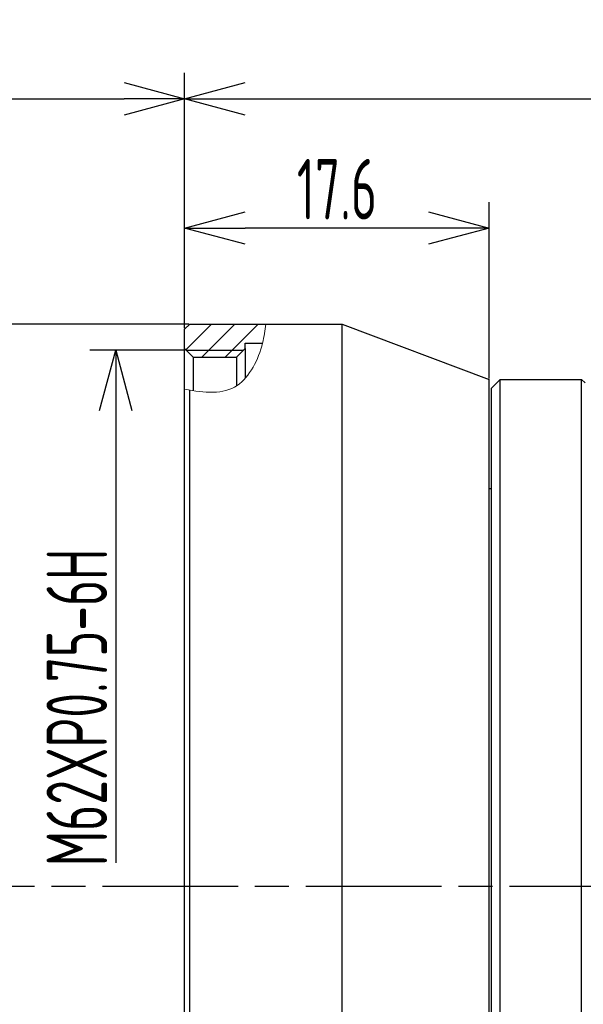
# Model space of a CAD drawing. Header units: millimetres. Extents: x 7 to 224, y -1107 to -1014.
# Tile 7 of 23: x 47 to 80, y -1071 to -1014. Entities that reach past the tile are written whole.
import ezdxf

# ---------------------------------------------------------------- set-up
doc = ezdxf.new("R2010")
doc.units = ezdxf.units.MM
doc.header["$LTSCALE"] = 16.335
doc.linetypes.add('ACAD_ISO08W100', pattern=[36, 24, -3, 6, -3])
doc.layers.get('0').update_dxf_attribs({"linetype": 'CONTINUOUS'})
doc.layers.add('515', color=141, linetype='CONTINUOUS')
doc.layers.add('标注', color=7, linetype='CONTINUOUS', lineweight=9)
doc.styles.add('HZ', font='gbenor.shx', dxfattribs={"width": 0.7, "height": 3.5, "bigfont": 'hztxt.shx'})
doc.dimstyles.get("Standard").update_dxf_attribs({"dimtxt": 3.5, "dimasz": 3.5, "dimexe": 1.5, "dimexo": 0.0625, "dimgap": 0.5, "dimtad": 1, "dimdsep": 46, "dimtxsty": 'HZ', "dimblk": 'OPEN30', "dimcen": 0.09, "dimadec": 0, "dimazin": 0, "dimtp": 0.01, "dimtm": 0.01, "dimtfac": 1, "dimtmove": 0, "dimatfit": 3, "dimldrblk": 'OPEN30', "dimfxl": 1, "dimtolj": 1, "dimarcsym": 0})

# ---------------------------------------------------------------- blocks, each defined once
blk = doc.blocks.new('_Open30')
at = {"color": 0, "linetype": 'ByBlock', "lineweight": -2}
for p, q in [((-1, 0.268), (0, 0)), ((0, 0), (-1, -0.268)), ((0, 0), (-1, 0))]:
    blk.add_line(p, q, dxfattribs=at)
blk = doc.blocks.new('*D35')
at = {"layer": '标注', "color": 0, "lineweight": -2}
for p, q in [((6.578, -1031.856), (6.578, -1017.107)), ((56.543, -1031.856), (56.543, -1017.107)), ((10.078, -1018.607), (53.043, -1018.607))]:
    blk.add_line(p, q, dxfattribs=at)
at = {"layer": '标注', "color": 0, "lineweight": -2, "xscale": 3.5, "yscale": 3.5, "zscale": 3.5, "rotation": 180}
blk.add_blockref('_Open30', (6.578, -1018.607), dxfattribs=at)
at = {"layer": '标注', "color": 0, "lineweight": -2, "xscale": 3.5, "yscale": 3.5, "zscale": 3.5}
blk.add_blockref('_Open30', (56.543, -1018.607), dxfattribs=at)
at = {"layer": '标注', "color": 0, "insert": (31.56, -1016.357), "char_height": 3.5, "attachment_point": 5, "style": 'HZ'}
blk.add_mtext('\\A1;W.D', dxfattribs=at)
blk = doc.blocks.new('*D32')
at = {"layer": '标注', "color": 0, "lineweight": -2}
for p, q in [((56.543, -1031.856), (56.543, -1017.107)), ((189.281, -1034.457), (189.281, -1017.107)), ((60.043, -1018.607), (185.781, -1018.607))]:
    blk.add_line(p, q, dxfattribs=at)
at = {"layer": '标注', "color": 0, "lineweight": -2, "xscale": 3.5, "yscale": 3.5, "zscale": 3.5, "rotation": 180}
blk.add_blockref('_Open30', (56.543, -1018.607), dxfattribs=at)
at = {"layer": '标注', "color": 0, "lineweight": -2, "xscale": 3.5, "yscale": 3.5, "zscale": 3.5}
blk.add_blockref('_Open30', (189.281, -1018.607), dxfattribs=at)
at = {"layer": '标注', "color": 0, "insert": (122.912, -1016.284), "char_height": 3.5, "attachment_point": 5, "style": 'HZ'}
blk.add_mtext('\\A1;132.52(MIN)—153.22(MAX)', dxfattribs=at)
blk = doc.blocks.new('*D27')
at = {"layer": '标注', "color": 0, "lineweight": -2}
for p, q in [((56.57, -1033.119), (51.059, -1033.119)), ((52.559, -1036.619), (52.559, -1062.738))]:
    blk.add_line(p, q, dxfattribs=at)
at = {"layer": '标注', "color": 0, "lineweight": -2, "xscale": 3.5, "yscale": 3.5, "zscale": 3.5, "rotation": 90}
blk.add_blockref('_Open30', (52.559, -1033.119), dxfattribs=at)
at = {"layer": '标注', "color": 0, "insert": (50.309, -1053.765), "char_height": 3.5, "attachment_point": 5, "rotation": 90, "style": 'HZ'}
blk.add_mtext('\\A1;M62XP0.75-6H', dxfattribs=at)
blk = doc.blocks.new('*D28')
at = {"layer": '标注', "color": 0, "lineweight": -2}
for p, q in [((56.78, -1031.619), (43.593, -1031.619)), ((45.093, -1035.119), (45.093, -1093.119)), ((56.78, -1096.619), (43.593, -1096.619))]:
    blk.add_line(p, q, dxfattribs=at)
at = {"layer": '标注', "color": 0, "lineweight": -2, "xscale": 3.5, "yscale": 3.5, "zscale": 3.5}
for p, rotation in [((45.093, -1031.619), 90), ((45.093, -1096.619), 270)]:
    blk.add_blockref('_Open30', p, dxfattribs=dict(at, rotation=rotation))
at = {"layer": '标注', "color": 0, "insert": (42.843, -1059.851), "char_height": 3.5, "attachment_point": 5, "rotation": 90, "style": 'HZ'}
blk.add_mtext('\\A1;%%C65', dxfattribs=at)
blk = doc.blocks.new('*D29')
at = {"layer": '标注', "color": 0, "lineweight": -2}
for p, q in [((56.543, -1031.856), (56.543, -1024.574)), ((74.143, -1034.756), (74.143, -1024.574)), ((70.643, -1026.074), (60.043, -1026.074))]:
    blk.add_line(p, q, dxfattribs=at)
at = {"layer": '标注', "color": 0, "lineweight": -2, "xscale": 3.5, "yscale": 3.5, "zscale": 3.5, "rotation": 180}
blk.add_blockref('_Open30', (56.543, -1026.074), dxfattribs=at)
at = {"layer": '标注', "color": 0, "lineweight": -2, "xscale": 3.5, "yscale": 3.5, "zscale": 3.5}
blk.add_blockref('_Open30', (74.143, -1026.074), dxfattribs=at)
at = {"layer": '标注', "color": 0, "insert": (65.343, -1023.824), "char_height": 3.5, "attachment_point": 5, "style": 'HZ'}
blk.add_mtext('\\A1;17.6', dxfattribs=at)

msp = doc.modelspace()

# ---------------------------------------------------------------- hatches: boundary and pattern name
at = {"layer": '标注'}
h = msp.add_hatch(dxfattribs=at)
h.set_pattern_fill('ANSI31', color=1, scale=0.3)
h.set_pattern_definition([(45, (-0.0354, 1e-13), (-0.6735192, 0.6735192), [])])
edge = h.paths.add_edge_path()
edge.add_spline(control_points=[(61.043, -1032.719), (61.136, -1032.346), (61.189, -1031.983), (61.243, -1031.619)], knot_values=[6.889788, 6.889788, 6.889788, 6.889788, 8.007825, 8.007825, 8.007825, 8.007825], degree=3, periodic=0)
edge.add_line((61.243, -1031.619), (56.843, -1031.619))
edge.add_line((56.843, -1031.619), (56.543, -1031.919))
edge.add_line((56.543, -1031.919), (56.543, -1033.029))
edge.add_line((56.543, -1033.029), (56.633, -1033.119))
edge.add_line((56.633, -1033.119), (59.953, -1033.119))
edge.add_line((59.953, -1033.119), (60.043, -1033.029))
edge.add_line((60.043, -1033.029), (60.043, -1032.719))
edge.add_line((60.043, -1032.719), (61.043, -1032.719))
h.paths.add_polyline_path([(59.953, -1033.119), (56.633, -1033.119), (57.043, -1033.529), (59.543, -1033.529)])

# ---------------------------------------------------------------- linework, layer by layer
at = {"color": 3, "linetype": 'Continuous'}
for p, q in [((56.543, -1031.919), (56.843, -1031.619)), ((56.843, -1031.619), (65.643, -1031.619)), ((65.643, -1096.619), (65.643, -1031.619)), ((65.643, -1031.619), (74.143, -1034.819)), ((56.543, -1096.319), (56.543, -1031.919)), ((60.043, -1033.029), (60.043, -1032.719)), ((60.043, -1032.719), (61.043, -1032.719)), ((56.543, -1033.029), (57.043, -1033.529)), ((57.043, -1033.529), (59.543, -1033.529)), ((57.043, -1033.529), (57.043, -1035.474)), ((59.543, -1033.529), (60.043, -1033.029)), ((59.543, -1033.529), (59.543, -1035.185)), ((60.043, -1033.029), (60.043, -1034.751)), ((74.143, -1093.419), (74.143, -1034.819)), ((74.283, -1035.319), (74.783, -1034.819)), ((74.783, -1093.419), (74.783, -1034.819)), ((74.783, -1034.819), (79.483, -1034.819)), ((79.483, -1093.419), (79.483, -1034.819)), ((79.483, -1034.819), (79.683, -1035.019)), ((56.843, -1096.619), (56.843, -1035.44)), ((74.283, -1092.919), (74.283, -1035.319)), ((74.143, -1041.119), (74.283, -1041.119))]:
    msp.add_line(p, q, dxfattribs=at)
at = {"color": 1, "linetype": 'ACAD_ISO08W100', "ltscale": 0.02}
msp.add_line((200.761, -1064.119), (6.578, -1064.119), dxfattribs=at)
at = {"layer": '515', "color": 1, "linetype": 'Continuous'}
msp.add_line((56.633, -1033.119), (59.953, -1033.119), dxfattribs=at)
at = {"layer": '标注', "color": 1}
msp.add_open_spline([(56.543, -1035.384), (57.69, -1035.612), (59.76, -1035.78), (61, -1033.274), (61.189, -1031.983), (61.243, -1031.619)], degree=3, knots=[0.90634, 0.90634, 0.90634, 0.90634, 4.040122, 6.889788, 8.007825, 8.007825, 8.007825, 8.007825], dxfattribs=at)

# ---------------------------------------------------------------- dimensions: what is measured, and where the dimension line sits
at = {"layer": '标注'}
for base, p1, p2, text, picture, middle in [((56.543, -1018.607), (6.578, -1031.919), (56.543, -1031.919), 'W.D', '*D35', (31.56, -1016.357)), ((189.281, -1018.607), (56.543, -1031.919), (189.281, -1034.519), '132.52(MIN)—153.22(MAX)', '*D32', (122.912, -1016.284))]:
    dim = msp.add_linear_dim(base=base, p1=p1, p2=p2, text=text, dimstyle='STANDARD', dxfattribs=at)
    dim.commit()
    dim.dimension.update_dxf_attribs({"geometry": picture, "text_midpoint": middle})
dim = msp.add_linear_dim(base=(56.543, -1026.074), p1=(74.143, -1034.819), p2=(56.543, -1031.919), dimstyle='STANDARD', dxfattribs=at)
dim.commit()
dim.dimension.update_dxf_attribs({"geometry": '*D29', "text_midpoint": (65.343, -1023.824)})
dim = msp.add_linear_dim(base=(45.093, -1096.619), p1=(56.843, -1031.619), p2=(56.843, -1096.619), angle=90, text='%%C<>', dimstyle='STANDARD', dxfattribs=at)
dim.commit()
dim.dimension.update_dxf_attribs({"geometry": '*D28', "text_midpoint": (45.093, -1059.851), "dimtype": 128})
dim = msp.add_linear_dim(base=(52.559, -1095.119), p1=(56.633, -1033.119), p2=(56.57, -1095.119), angle=90, text='M<>XP0.75-6H', dimstyle='STANDARD', override={"dimse2": 1, "dimsd2": 1}, dxfattribs=at)
dim.commit()
dim.dimension.update_dxf_attribs({"geometry": '*D27', "text_midpoint": (52.559, -1053.765), "dimtype": 128})

doc.saveas('drawing.dxf')
